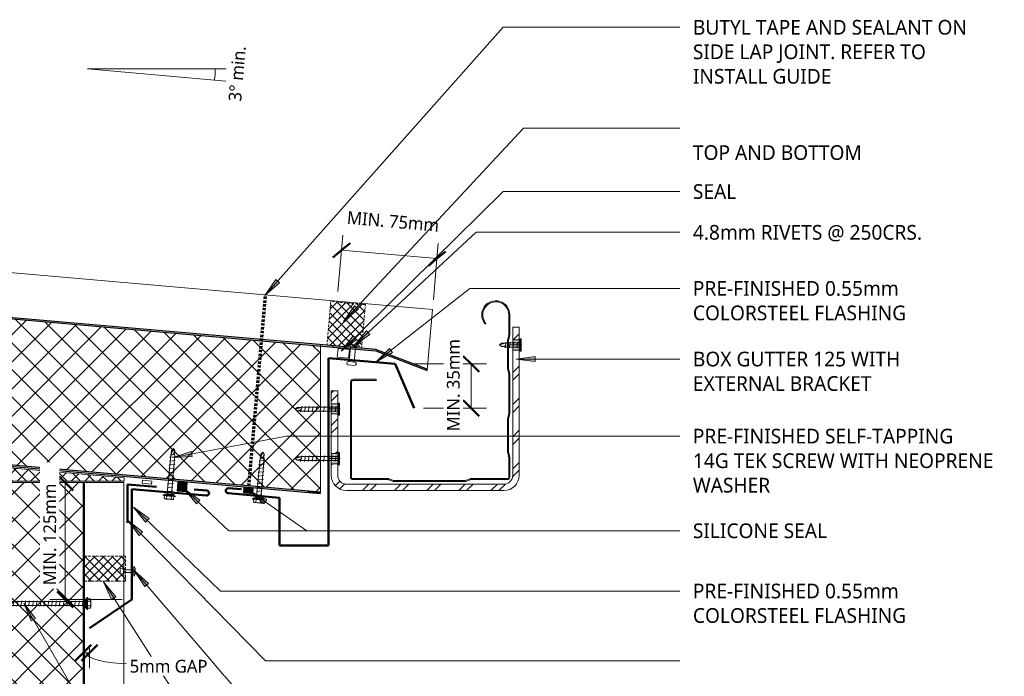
# Model space of a CAD drawing. Header units: millimetres. Extents: x -420 to 1002, y -280 to 676.
# Tile 3 of 3: x 232 to 1002, y 162 to 676. Entities that reach past the tile are written whole.
import ezdxf

# ---------------------------------------------------------------- set-up
doc = ezdxf.new("R2010")
doc.units = ezdxf.units.MM
doc.linetypes.add('Dash Short', pattern=[3, 2, -1])
for name, color, linetype, lineweight in [('A-ANNO-DIMS', 211, 'Continuous', 9), ('A-ANNO-DIMS-5', 211, 'Continuous', 9), ('A-DETL', 90, 'Continuous', 13), ('A-DETL-GENF', 92, 'Continuous', 13), ('A-DETL-THIN', 151, 'Continuous', 13), ('G-ANNO-TEXT', 231, 'Continuous', 9)]:
    doc.layers.add(name, color=color, linetype=linetype, lineweight=lineweight)
doc.styles.add('Yu Gothic', font='Yu Gothic.ttf', dxfattribs={"height": 11.5})
doc.styles.add('Yu Gothic_1', font='Yu Gothic.ttf', dxfattribs={"height": 10})
doc.dimstyles.new('Diagonal', dxfattribs={"dimscale": 304.8, "dimtxt": 11.609035, "dimasz": 0.04101, "dimexe": 0.03937, "dimexo": 0.024606, "dimgap": 0.024606, "dimtad": 1, "dimdec": 0, "dimzin": 0, "dimdsep": 46, "dimtxsty": 'Yu Gothic_1', "dimblk1": 'OBLIQUE', "dimblk2": 'OBLIQUE', "dimsah": 1, "dimcen": 0.09, "dimazin": 0, "dimtfac": 1, "dimtdec": 4, "dimtix": 1, "dimtmove": 2, "dimatfit": 3, "dimfxl": 1, "dimtvp": 1, "dimtfill": 1, "dimtolj": 1, "dimtzin": 0, "dimarcsym": 2})
doc.dimstyles.new('Diagonal_1', dxfattribs={"dimscale": 304.8, "dimtxt": 11.609035, "dimasz": 0.04101, "dimexe": 0.03937, "dimexo": 0.024606, "dimgap": 0.024606, "dimtad": 1, "dimdec": 0, "dimzin": 0, "dimdsep": 46, "dimtxsty": 'Yu Gothic_1', "dimblk1": 'OBLIQUE', "dimblk2": 'OBLIQUE', "dimsah": 1, "dimcen": 0.09, "dimazin": 0, "dimtfac": 1, "dimtdec": 4, "dimtix": 1, "dimtmove": 1, "dimatfit": 3, "dimfxl": 1, "dimtvp": 1, "dimtfill": 1, "dimtolj": 1, "dimtzin": 0, "dimarcsym": 2})
doc.dimstyles.new('Diagonal_2', dxfattribs={"dimscale": 304.8, "dimtxt": 11.609035, "dimasz": 0.04101, "dimexe": 0.03937, "dimexo": 0.024606, "dimgap": 0.024606, "dimtad": 1, "dimdec": 0, "dimzin": 0, "dimdsep": 46, "dimtxsty": 'Yu Gothic_1', "dimblk1": 'OBLIQUE', "dimblk2": 'OBLIQUE', "dimsah": 1, "dimcen": 0.09, "dimazin": 0, "dimtfac": 1, "dimtdec": 4, "dimtix": 1, "dimtmove": 0, "dimatfit": 3, "dimfxl": 1, "dimtvp": 1, "dimtfill": 1, "dimtolj": 1, "dimtzin": 0, "dimarcsym": 2})

# ---------------------------------------------------------------- blocks, each defined once
blk = doc.blocks.new('Thermospan w Gutter Overhang original - 150mm-4206367-01 GUTTER DETAIL1')
at = {"layer": 'A-DETL-GENF', "lineweight": 25}
for points in [[(0, 1), (0, 0), (629.66, 0), (629.57, 1), (52.66, 1)], [(-75, -102.1), (-75, -103.1), (-33.51, -115), (-33.51, -114)], [(0, -114), (0, -115), (639.72, -115), (639.63, -114), (95.05, -114)]]:
    blk.add_hatch(color=256, dxfattribs=at).paths.add_polyline_path(points)
at = {"layer": 'A-DETL-GENF'}
h = blk.add_hatch(dxfattribs=at)
h.set_pattern_fill('FP_1', color=256, style=0, pattern_type=2)
h.set_pattern_definition([(230, (438.55, 345.521), (11.49067, -9.6418), []), (320, (438.55, 345.521), (9.6418, 11.49067), [])])
h.paths.add_polyline_path([(0, 0), (9.97, -114), (639.63, -114), (629.66, 0), (52.75, 0)])
at = {"layer": 'A-DETL-GENF', "lineweight": 25}
h = blk.add_hatch(color=256, dxfattribs=at)
h.paths.add_polyline_path([(-33.51, -114), (-33.51, -115), (0, -115), (0, -114), (-12.8, -114)])
h.paths.add_polyline_path([(-33.64, -114.96), (-33.65, -115), (-33.51, -115)])
for p, q in [((629.57, 1), (0, 1)), ((0, 1), (0, 0)), ((0, 0), (629.66, 0)), ((-75, -102.1), (-75, -103.1)), ((-33.51, -114), (-75, -102.1)), ((-75, -103.1), (-33.51, -115)), ((-33.65, -115), (-22.32, -115)), ((0, -114), (-33.51, -114)), ((-22.32, -115), (0, -115)), ((639.63, -114), (0, -114)), ((0, -114), (0, -114.99)), ((0, -115), (4.78, -115)), ((4.78, -115), (639.72, -115))]:
    blk.add_line(p, q, dxfattribs=at)
at = {"layer": 'A-DETL-GENF'}
for p, q in [((-75, -102.1), (-75, -150)), ((0, -150), (-75, -150)), ((0, -150), (280.38, -150)), ((287.71, -150), (642.78, -150))]:
    blk.add_line(p, q, dxfattribs=at)
blk = doc.blocks.new('Thermospan Insulated Panel2 - 75mm-4142599-01 GUTTER DETAIL1')
at = {"layer": 'A-DETL-GENF'}
for points in [[(264.58, 107), (264.58, 106), (693.6, 106), (693.6, 107), (343.73, 107)], [(264.58, 31), (693.6, 31), (693.6, 32), (264.58, 32), (264.58, 31.37)]]:
    blk.add_hatch(color=256, dxfattribs=at).paths.add_polyline_path(points)
h = blk.add_hatch(dxfattribs=at)
h.set_pattern_fill('FP_2', color=256, style=0, pattern_type=2)
h.set_pattern_definition([(315, (380.062, 313.352), (10.6066, 10.6066), []), (45, (380.062, 313.352), (-10.6066, 10.6066), [])])
h.paths.add_polyline_path([(264.58, 106), (264.58, 32), (693.6, 32), (693.6, 106), (343.73, 106)])
at = {"layer": 'A-DETL-GENF', "lineweight": 25}
for p, q in [((693.6, 107), (264.58, 107)), ((264.58, 106), (693.6, 106)), ((264.58, 31), (616.27, 31)), ((616.27, 31), (635.84, 31)), ((635.84, 31), (693.6, 31))]:
    blk.add_line(p, q, dxfattribs=at)
at = {"layer": 'A-DETL-GENF'}
for p, q in [((693.6, 107), (693.6, 0)), ((264.58, 32), (693.6, 32)), ((264.58, 0), (616.27, 0)), ((616.27, 0), (635.84, 0)), ((635.84, 0), (693.6, 0))]:
    blk.add_line(p, q, dxfattribs=at)
blk = doc.blocks.new('TEK Screw - TEK Screw-4051436-01 GUTTER DETAIL1')
at = {"layer": 'A-DETL-GENF'}
blk.add_hatch(color=256, dxfattribs=at).paths.add_polyline_path([(-3.67, 1), (-3.67, 0), (3.67, 0), (3.67, 1)])
for p, q in [((4.79, 1.5), (-4.79, 1.5)), ((-4.79, 1.5), (-4.79, 1)), ((-3.67, 1), (-4.79, 1)), ((-3.67, 1.5), (-3.67, 3.47)), ((3.67, 1), (-3.67, 1)), ((-3.67, 1), (-3.67, 0)), ((-3.67, 0), (3.67, 0)), ((-2.76, 3.97), (2.76, 3.97)), ((-1.85, 1.5), (-1.85, 3.47)), ((-1.6, 0), (-1.6, -30.97)), ((1.6, -30.97), (1.6, 0)), ((1.85, 1.5), (1.85, 3.47)), ((3.67, 1.5), (3.67, 3.47)), ((4.79, 1), (3.67, 1)), ((3.67, 0), (3.67, 1)), ((4.79, 1), (4.79, 1.5)), ((2.17, -1.91), (-2.17, -2.67)), ((-2.17, -2.67), (-1.6, -3)), ((2.17, -4.91), (-2.17, -5.67)), ((-2.17, -5.67), (-1.6, -6)), ((1.6, -1.58), (2.17, -1.91)), ((1.6, -4.58), (2.17, -4.91)), ((1.6, -7.58), (2.17, -7.91)), ((2.17, -7.91), (-2.17, -8.67)), ((-2.17, -8.67), (-1.6, -9)), ((2.17, -10.91), (-2.17, -11.67)), ((-2.17, -11.67), (-1.6, -12)), ((2.17, -13.91), (-2.17, -14.67)), ((-2.17, -14.67), (-1.6, -15)), ((1.6, -10.58), (2.17, -10.91)), ((1.6, -13.58), (2.17, -13.91)), ((2.17, -16.91), (-2.17, -17.67)), ((-2.17, -17.67), (-1.6, -18)), ((2.17, -19.91), (-2.17, -20.67)), ((-2.17, -20.67), (-1.6, -21)), ((2.17, -22.91), (-2.17, -23.67)), ((1.6, -16.58), (2.17, -16.91)), ((1.6, -19.58), (2.17, -19.91)), ((1.6, -22.58), (2.17, -22.91)), ((-2.17, -23.67), (-1.6, -24)), ((2.17, -25.91), (-2.17, -26.67)), ((-2.17, -26.67), (-1.6, -27)), ((2.17, -28.91), (-2.17, -29.67)), ((-2.17, -29.67), (-1.6, -30)), ((1.6, -25.58), (2.17, -25.91)), ((1.6, -28.58), (2.17, -28.91)), ((-1.28, -31.29), (-1.6, -30.97)), ((-1.28, -34.51), (-1.28, -31.29)), ((-1.28, -34.51), (-0.56, -31.63)), ((-1.28, -34.51), (0, -36.04)), ((0, -36.04), (1.28, -31.29)), ((1.28, -34.51), (0, -36.04)), ((1.28, -31.29), (1.6, -30.97)), ((1.28, -34.51), (1.28, -31.29))]:
    blk.add_line(p, q, dxfattribs=at)
for centre, radius, start, end in [((-2.76, 2.9), 1.08, 32.38007, 147.61993), ((0, 0.31), 3.67, 59.72736, 120.27264), ((2.76, 2.9), 1.08, 32.38007, 147.61993), ((0.49, -32.17), 1.18, 48.23938, 152.93623)]:
    blk.add_arc(centre, radius, start, end, dxfattribs=at)
blk = doc.blocks.new('TEK Screw - TEK Screw-4024549-01 GUTTER DETAIL1')
at = {"layer": 'A-DETL-GENF'}
blk.add_hatch(color=256, dxfattribs=at).paths.add_polyline_path([(-3.67, 1), (-3.67, 0), (3.67, 0), (3.67, 1)])
for p, q in [((4.79, 1.5), (-4.79, 1.5)), ((-4.79, 1.5), (-4.79, 1)), ((-3.67, 1), (-4.79, 1)), ((-3.67, 1.5), (-3.67, 3.47)), ((3.67, 1), (-3.67, 1)), ((-3.67, 1), (-3.67, 0)), ((-3.67, 0), (3.67, 0)), ((-2.76, 3.97), (2.76, 3.97)), ((-1.85, 1.5), (-1.85, 3.47)), ((-1.6, 0), (-1.6, -30.97)), ((1.6, -30.97), (1.6, 0)), ((1.85, 1.5), (1.85, 3.47)), ((3.67, 1.5), (3.67, 3.47)), ((4.79, 1), (3.67, 1)), ((3.67, 0), (3.67, 1)), ((4.79, 1), (4.79, 1.5)), ((2.17, -1.91), (-2.17, -2.67)), ((-2.17, -2.67), (-1.6, -3)), ((2.17, -4.91), (-2.17, -5.67)), ((-2.17, -5.67), (-1.6, -6)), ((1.6, -1.58), (2.17, -1.91)), ((1.6, -4.58), (2.17, -4.91)), ((1.6, -7.58), (2.17, -7.91)), ((2.17, -7.91), (-2.17, -8.67)), ((-2.17, -8.67), (-1.6, -9)), ((2.17, -10.91), (-2.17, -11.67)), ((-2.17, -11.67), (-1.6, -12)), ((2.17, -13.91), (-2.17, -14.67)), ((-2.17, -14.67), (-1.6, -15)), ((1.6, -10.58), (2.17, -10.91)), ((1.6, -13.58), (2.17, -13.91)), ((2.17, -16.91), (-2.17, -17.67)), ((-2.17, -17.67), (-1.6, -18)), ((2.17, -19.91), (-2.17, -20.67)), ((-2.17, -20.67), (-1.6, -21)), ((2.17, -22.91), (-2.17, -23.67)), ((1.6, -16.58), (2.17, -16.91)), ((1.6, -19.58), (2.17, -19.91)), ((1.6, -22.58), (2.17, -22.91)), ((-2.17, -23.67), (-1.6, -24)), ((2.17, -25.91), (-2.17, -26.67)), ((-2.17, -26.67), (-1.6, -27)), ((2.17, -28.91), (-2.17, -29.67)), ((-2.17, -29.67), (-1.6, -30)), ((1.6, -25.58), (2.17, -25.91)), ((1.6, -28.58), (2.17, -28.91)), ((-1.28, -31.29), (-1.6, -30.97)), ((-1.28, -34.51), (-1.28, -31.29)), ((-1.28, -34.51), (-0.56, -31.63)), ((-1.28, -34.51), (0, -36.04)), ((0, -36.04), (1.28, -31.29)), ((1.28, -34.51), (0, -36.04)), ((1.28, -31.29), (1.6, -30.97)), ((1.28, -34.51), (1.28, -31.29))]:
    blk.add_line(p, q, dxfattribs=at)
for centre, radius, start, end in [((-2.76, 2.9), 1.08, 32.38007, 147.61993), ((0, 0.31), 3.67, 59.72736, 120.27264), ((2.76, 2.9), 1.08, 32.38007, 147.61993), ((0.49, -32.17), 1.18, 48.23938, 152.93623)]:
    blk.add_arc(centre, radius, start, end, dxfattribs=at)
blk = doc.blocks.new('Pop Rivets2 - Rivet-4688541-01 GUTTER DETAIL1')
at = {"layer": 'A-DETL-GENF'}
for p, q in [((5.24, 0), (-5.24, 0)), ((-2, -1.16), (-2, 0)), ((-1.5, 1.16), (1.5, 1.16)), ((2, -1.16), (2, 0)), ((-2, -12.49), (-2, -1.16)), ((2, -12.49), (2, -1.16)), ((2.53, -12.49), (-2.53, -12.49)), ((-2.53, -14.99), (2.53, -14.99))]:
    blk.add_line(p, q, dxfattribs=at)
for centre, radius, start, end in [((-1.5, -5.47), 6.62, 90, 124.36366), ((1.5, -5.47), 6.62, 55.63634, 90), ((-2.53, -13.74), 1.25, 90, 270), ((2.53, -13.74), 1.25, 270, 90)]:
    blk.add_arc(centre, radius, start, end, dxfattribs=at)
blk = doc.blocks.new('Foam Closure - Foam Closure-4638336-01 GUTTER DETAIL1')
at = {"layer": 'A-DETL-GENF'}
h = blk.add_hatch(dxfattribs=at)
h.set_pattern_fill('FP_4', color=256, style=0, pattern_type=2)
h.set_pattern_definition([(315, (-236.205, 314.45), (3.535534, 3.535534), []), (45, (-236.205, 314.45), (-3.535534, 3.535534), [])])
h.paths.add_polyline_path([(0, 0), (19.58, 0), (19.58, 32.26), (0, 32.26)])
at = {"layer": 'A-DETL-GENF', "linetype": 'Dash Short'}
for p, q in [((19.58, 32.26), (0, 32.26)), ((0, 32.26), (0, 0)), ((19.58, 0), (19.58, 32.26)), ((0, 0), (19.58, 0))]:
    blk.add_line(p, q, dxfattribs=at)
blk = doc.blocks.new('Pop Rivets6 - Rivet 2-4641100-01 GUTTER DETAIL1')
at = {"layer": 'A-DETL-GENF'}
for p, q in [((3.77, 0), (-3.77, 0)), ((-1.5, 1.16), (1.5, 1.16)), ((-1, -8.1), (-1, 0)), ((1, -8.1), (1, 0)), ((1.17, -8.1), (-1.24, -8.1)), ((-1.24, -10.6), (1.17, -10.6))]:
    blk.add_line(p, q, dxfattribs=at)
for centre, radius, start, end in [((-1.5, -1.65), 2.8, 90, 144), ((1.5, -1.65), 2.8, 36, 90), ((-1.24, -9.35), 1.25, 90, 270), ((1.17, -9.35), 1.25, 270, 90)]:
    blk.add_arc(centre, radius, start, end, dxfattribs=at)
blk = doc.blocks.new('Metalcraft Gutters and Brackets - Box Gutter 125 with External Bracket-4687686-01 GUTTER DETAIL1')
at = {"layer": 'A-DETL-GENF'}
h = blk.add_hatch(dxfattribs=at)
h.set_pattern_fill('FP_5', color=256, style=0, pattern_type=2)
h.set_pattern_definition([(225, (498.555, 314.153), (12.57236, -12.57236), []), (225, (498.555, 295.103), (12.57236, -12.57236), [])])
h.paths.add_polyline_path([(-94.22, 7), (-112, 7), (-115.11, 6.59), (-118, 5.39), (-120.49, 3.49), (-122.39, 1), (-123.59, -1.89), (-124, -5), (-124, -103), (-119, -103), (-119, -5), (-118.76, -3.19), (-118.06, -1.5), (-116.95, -0.05), (-115.5, 1.06), (-113.81, 1.76), (-112, 2), (11.05, 1.99), (12.81, 1.76), (14.5, 1.06), (15.95, -0.05), (17.06, -1.5), (17.76, -3.19), (18, -5), (18, -14), (23, -14), (23, -5), (22.59, -1.89), (21.39, 1), (19.49, 3.49), (17, 5.39), (14.11, 6.59), (11, 7)])
h.paths.add_polyline_path([(23, -22), (18, -22), (18, -53), (23, -53)])
h.paths.add_polyline_path([(22.24, -61), (18, -61), (18, -71), (23, -71), (23, -61)])
h.paths.add_polyline_path([(-119, -111), (-124, -111), (-124, -121), (-119, -121), (-119, -115.85)])
blk.add_hatch(color=256, dxfattribs=at).paths.add_polyline_path([(-26.25, 0), (-81.89, -0.04), (-82.33, -0.17), (-86.05, -1.61), (-86.5, -1.66), (-114.72, -1.66), (-115.23, -1.73), (-115.72, -1.92), (-116.13, -2.24), (-116.45, -2.66), (-116.65, -3.14), (-116.71, -3.65), (-116.69, -18.09), (-116.62, -18.56), (-115.74, -23.09), (-115.71, -23.68), (-115.74, -49.11), (-115.83, -49.69), (-116.69, -54.12), (-116.71, -54.6), (-116.69, -83.41), (-116.62, -83.88), (-115.74, -88.41), (-115.71, -88.99), (-115.74, -110.68), (-115.83, -111.26), (-116.7, -115.85), (-116.71, -116.17), (-116.71, -130.57), (-116.36, -133.34), (-115.33, -135.92), (-113.67, -138.17), (-111.51, -139.92), (-108.98, -141.08), (-106.23, -141.56), (-103.45, -141.34), (-100.82, -140.43), (-98.5, -138.88), (-96.65, -136.8), (-95.37, -134.33), (-94.76, -131.61), (-94.85, -128.82), (-95.64, -126.15), (-97.08, -123.76), (-97.45, -123.51), (-97.64, -123.56), (-97.78, -123.69), (-97.82, -123.78), (-97.75, -124.15), (-96.41, -126.36), (-95.66, -128.83), (-95.55, -131.42), (-96.11, -133.95), (-97.28, -136.26), (-98.99, -138.2), (-101.14, -139.64), (-103.58, -140.5), (-106.16, -140.71), (-108.71, -140.27), (-111.07, -139.2), (-113.08, -137.58), (-114.62, -135.49), (-115.59, -133.09), (-115.91, -130.52), (-115.88, -115.77), (-115.79, -115.14), (-114.95, -110.76), (-114.91, -110), (-114.95, -88.33), (-115.06, -87.58), (-115.88, -83.33), (-115.91, -82.69), (-115.88, -54.2), (-115.79, -53.57), (-114.95, -49.19), (-114.91, -48.43), (-114.95, -23.01), (-115.06, -22.26), (-115.88, -18.01), (-115.91, -17.37), (-115.87, -3.34), (-115.75, -3.06), (-115.56, -2.81), (-115.32, -2.62), (-115.03, -2.5), (-114.72, -2.46), (-85.9, -2.4), (-85.31, -2.23), (-82.58, -1.13), (-81.73, -0.88), (-80.84, -0.8), (-26, -0.84), (-25.55, -0.97), (-21.84, -2.4), (-21.23, -2.46), (6.31, -2.5), (6.6, -2.62), (6.85, -2.81), (7.04, -3.06), (7.16, -3.34), (7.2, -3.65), (7.15, -78.2), (7, -78.56), (6.76, -78.87), (6.45, -79.1), (6.09, -79.25), (5.71, -79.3), (-12, -79.3), (-12, -80.1), (5.71, -80.1), (6.3, -80.02), (6.85, -79.8), (7.33, -79.43), (7.69, -78.96), (7.92, -78.4), (8, -77.81), (8, -3.65), (7.93, -3.14), (7.73, -2.66), (7.42, -2.24), (7, -1.92), (6.52, -1.73), (6, -1.66), (-21.69, -1.61), (-22.12, -1.49), (-25.85, -0.04)])
h = blk.add_hatch(color=256, dxfattribs=at)
h.paths.add_polyline_path([(18, -14), (18, -22), (23, -22), (23, -14)])
h.paths.add_polyline_path([(18, -53), (18, -61), (23, -61), (23, -53)])
h.paths.add_polyline_path([(-119, -103), (-124, -103), (-124, -111), (-119, -111)])
for p, q in [((11, 7), (-112, 7)), ((-112, 2), (11, 2)), ((-124, -5), (-124, -103)), ((-119, -103), (-119, -5)), ((-116.71, -3.65), (-116.71, -17.61)), ((-115.91, -17.37), (-115.91, -3.65)), ((-86.5, -1.66), (-114.72, -1.66)), ((-114.72, -2.46), (-86.5, -2.46)), ((-82.33, -0.17), (-85.61, -1.49)), ((-85.31, -2.23), (-82.58, -1.13)), ((-26.25, 0), (-81.43, 0)), ((-80.84, -0.8), (-26.46, -0.8)), ((-25.55, -0.97), (-22.42, -2.23)), ((-22.12, -1.49), (-25.45, -0.15)), ((6, -1.66), (-21.23, -1.66)), ((-21.23, -2.46), (6, -2.46)), ((7.2, -3.65), (7.2, -77.81)), ((8, -77.81), (8, -3.65)), ((18, -5), (18, -14)), ((23, -14), (23, -5)), ((23, -14), (18, -14)), ((18, -14), (18, -22)), ((23, -22), (23, -14)), ((-116.62, -18.56), (-115.83, -22.51)), ((-115.06, -22.26), (-115.79, -18.64)), ((16, -18), (25, -18)), ((22.39, -18), (16, -18)), ((18, -22), (18, -53)), ((18, -22), (23, -22)), ((23, -53), (23, -22)), ((-115.71, -23.68), (-115.71, -48.53)), ((-114.91, -48.43), (-114.91, -23.78)), ((-115.83, -49.69), (-116.62, -53.64)), ((-115.79, -53.57), (-115.06, -49.95)), ((23, -53), (18, -53)), ((18, -53), (18, -61)), ((23, -61), (23, -53)), ((-116.71, -54.6), (-116.71, -82.93)), ((-115.91, -82.69), (-115.91, -54.83)), ((16, -57), (25, -57)), ((22.39, -57), (16, -57)), ((18, -61), (18, -71)), ((18, -61), (23, -61)), ((23, -71), (23, -61)), ((18, -71), (23, -71)), ((-116.62, -83.88), (-115.83, -87.83)), ((-115.06, -87.58), (-115.79, -83.96)), ((5.71, -79.3), (-12, -79.3)), ((-12, -79.3), (-12, -80.1)), ((-12, -80.1), (5.71, -80.1)), ((-115.71, -88.99), (-115.71, -110.1)), ((-114.91, -110), (-114.91, -89.1)), ((-126, -107), (-117, -107)), ((-126, -107), (-117, -107)), ((-119, -103), (-124, -103)), ((-124, -103), (-124, -111)), ((-119, -111), (-119, -103)), ((-124, -111), (-124, -121)), ((-124, -111), (-119, -111)), ((-119, -121), (-119, -111)), ((-115.83, -111.26), (-116.62, -115.21)), ((-115.79, -115.14), (-115.06, -111.52)), ((-124, -121), (-119, -121)), ((-116.71, -116.17), (-116.71, -130.57)), ((-115.91, -130.52), (-115.91, -116.4))]:
    blk.add_line(p, q, dxfattribs=at)
for centre, radius, start, end in [((-112, -5), 12, 90, 180), ((-112, -5), 7, 90, 180), ((11, -5), 12, 0, 90), ((11, -5), 7, 360, 90), ((-114.72, -3.65), 2, 90, 180), ((-114.72, -3.65), 1.2, 90, 180), ((-86.5, 0.75), 2.4, 270, 291.80141), ((-86.5, 0.75), 3.2, 270, 291.80141), ((-80.84, -5.47), 4.67, 90, 111.80141), ((-81.43, -2.41), 2.41, 90, 111.80141), ((-26.46, -3.25), 2.45, 68.19859, 90), ((-26.25, -2.16), 2.16, 68.19859, 90), ((-21.23, 0.75), 3.2, 248.19859, 270), ((-21.23, 0.75), 2.4, 248.19859, 270), ((6, -3.65), 2, 0, 90), ((6, -3.65), 1.2, 360, 90), ((-111.83, -17.61), 4.88, 180, 191.30993), ((-109.46, -17.37), 6.46, 180, 191.30993), ((-121.63, -23.68), 5.92, 360, 11.30993), ((-122.67, -23.78), 7.76, 360, 11.30993), ((-111.83, -54.6), 4.88, 168.69007, 180), ((-109.46, -54.83), 6.46, 168.69007, 180), ((-121.63, -48.53), 5.92, 348.69007, 0), ((-122.67, -48.43), 7.76, 348.69007, 0), ((-111.83, -82.93), 4.88, 180, 191.30993), ((-109.46, -82.69), 6.46, 180, 191.30993), ((5.71, -77.81), 1.49, 270, 360), ((5.71, -77.81), 2.29, 270, 0), ((-121.63, -88.99), 5.92, 360, 11.30993), ((-122.67, -89.1), 7.76, 360, 11.30993), ((-111.83, -116.17), 4.88, 168.69007, 180), ((-109.46, -116.4), 6.46, 168.69007, 180), ((-121.63, -110.1), 5.92, 348.69007, 0), ((-122.67, -110), 7.76, 348.69007, 0), ((-105.71, -130.57), 11, 180, 38.25626), ((-105.71, -130.52), 10.2, 180, 38.70546), ((-97.45, -123.9), 0.394, 20.17849, 218.70546)]:
    blk.add_arc(centre, radius, start, end, dxfattribs=at)
blk = doc.blocks.new('Wafer Tek_Self Tapping - Wafer TeK-4688013-01 GUTTER DETAIL1')
at = {"layer": 'A-DETL-GENF'}
for p, q in [((-1.28, 32.49), (0, 34.01)), ((-1.28, 32.49), (-0.56, 29.61)), ((-1.28, 32.49), (-1.28, 29.27)), ((1.28, 32.49), (0, 34.01)), ((0, 34.01), (1.28, 29.27)), ((1.28, 32.49), (1.28, 29.27)), ((-2.17, 29.67), (-1.6, 30)), ((2.17, 28.91), (-2.17, 29.67)), ((-2.17, 26.67), (-1.6, 27)), ((2.17, 25.91), (-2.17, 26.67)), ((-2.17, 23.67), (-1.6, 24)), ((2.17, 22.91), (-2.17, 23.67)), ((-1.28, 29.27), (-1.6, 28.95)), ((-1.6, 0), (-1.6, 28.95)), ((1.28, 29.27), (1.6, 28.95)), ((1.6, 28.95), (1.6, 0)), ((1.6, 28.58), (2.17, 28.91)), ((1.6, 25.58), (2.17, 25.91)), ((-2.17, 20.67), (-1.6, 21)), ((2.17, 19.91), (-2.17, 20.67)), ((-2.17, 17.67), (-1.6, 18)), ((2.17, 16.91), (-2.17, 17.67)), ((1.6, 22.58), (2.17, 22.91)), ((1.6, 19.58), (2.17, 19.91)), ((1.6, 16.58), (2.17, 16.91)), ((-2.17, 14.67), (-1.6, 15)), ((2.17, 13.91), (-2.17, 14.67)), ((-2.17, 11.67), (-1.6, 12)), ((2.17, 10.91), (-2.17, 11.67)), ((-2.17, 8.67), (-1.6, 9)), ((2.17, 7.91), (-2.17, 8.67)), ((1.6, 13.58), (2.17, 13.91)), ((1.6, 10.58), (2.17, 10.91)), ((1.6, 7.58), (2.17, 7.91)), ((-4.79, 0), (4.79, 0)), ((-4.79, -0.74), (-4.79, 0)), ((-2.17, 5.67), (-1.6, 6)), ((2.17, 4.91), (-2.17, 5.67)), ((-2.17, 2.67), (-1.6, 3)), ((2.17, 1.91), (-2.17, 2.67)), ((1.6, 4.58), (2.17, 4.91)), ((1.6, 1.58), (2.17, 1.91)), ((4.79, 0), (4.79, -0.74)), ((4.79, -0.74), (-4.79, -0.74))]:
    blk.add_line(p, q, dxfattribs=at)
blk.add_arc((0.49, 30.15), 1.18, 207.06377, 311.76062, dxfattribs=at)
blk = doc.blocks.new('Wafer Tek_Self Tapping - Wafer TeK-4688323-01 GUTTER DETAIL1')
at = {"layer": 'A-DETL-GENF'}
for p, q in [((-1.28, 14.61), (0, 16.13)), ((1.28, 14.61), (0, 16.13)), ((0, 16.13), (1.28, 11.38)), ((-2.17, 11.67), (-1.6, 12)), ((2.17, 10.91), (-2.17, 11.67)), ((-2.17, 8.67), (-1.6, 9)), ((2.17, 7.91), (-2.17, 8.67)), ((-1.28, 11.38), (-1.6, 11.07)), ((-1.6, 0), (-1.6, 11.07)), ((-1.28, 14.61), (-0.56, 11.73)), ((-1.28, 14.61), (-1.28, 11.38)), ((1.28, 14.61), (1.28, 11.38)), ((1.28, 11.38), (1.6, 11.07)), ((1.6, 11.07), (1.6, 0)), ((1.6, 10.58), (2.17, 10.91)), ((1.6, 7.58), (2.17, 7.91)), ((-4.79, 0), (4.79, 0)), ((-4.79, -0.74), (-4.79, 0)), ((-2.17, 5.67), (-1.6, 6)), ((2.17, 4.91), (-2.17, 5.67)), ((-2.17, 2.67), (-1.6, 3)), ((2.17, 1.91), (-2.17, 2.67)), ((1.6, 4.58), (2.17, 4.91)), ((1.6, 1.58), (2.17, 1.91)), ((4.79, 0), (4.79, -0.74)), ((4.79, -0.74), (-4.79, -0.74))]:
    blk.add_line(p, q, dxfattribs=at)
blk.add_arc((0.49, 12.26), 1.18, 207.06377, 311.76062, dxfattribs=at)
blk = doc.blocks.new('Foam Closure - Foam Closure-4713953-01 GUTTER DETAIL1')
at = {"layer": 'A-DETL-GENF'}
h = blk.add_hatch(dxfattribs=at)
h.set_pattern_fill('FP_6', color=256, style=0, pattern_type=2)
h.set_pattern_definition([(230, (460.867, 460.506), (3.830222, -3.213938), []), (320, (460.867, 460.506), (3.213938, 3.830222), [])])
h.paths.add_polyline_path([(0, 0), (0, -34.31), (27.1, -34.31), (27.1, 0), (11.79, 0)])
at = {"layer": 'A-DETL-GENF', "linetype": 'Dash Short'}
for p, q in [((0, 0), (0, -34.31)), ((27.1, 0), (0, 0)), ((27.1, -34.31), (27.1, 0)), ((0, -34.31), (27.1, -34.31))]:
    blk.add_line(p, q, dxfattribs=at)
blk = doc.blocks.new('TEK Screw - TEK Screw-4782678-01 GUTTER DETAIL1')
at = {"layer": 'A-DETL-GENF'}
blk.add_hatch(color=256, dxfattribs=at).paths.add_polyline_path([(-3.67, -1), (3.67, -1), (3.67, 0), (-3.67, 0)])
for p, q in [((-2.17, 107.67), (-1.6, 108)), ((-1.28, 109.95), (0, 111.47)), ((-1.28, 109.95), (-0.56, 107.07)), ((-1.28, 109.95), (-1.28, 106.72)), ((1.28, 109.95), (0, 111.47)), ((0, 111.47), (1.28, 106.72)), ((1.28, 109.95), (1.28, 106.72)), ((2.17, 106.91), (-2.17, 107.67)), ((-2.17, 104.67), (-1.6, 105)), ((2.17, 103.91), (-2.17, 104.67)), ((-2.17, 101.67), (-1.6, 102)), ((2.17, 100.91), (-2.17, 101.67)), ((-1.28, 106.72), (-1.6, 106.41)), ((-1.6, 0), (-1.6, 106.41)), ((1.28, 106.72), (1.6, 106.41)), ((1.6, 106.58), (2.17, 106.91)), ((1.6, 106.41), (1.6, 0)), ((1.6, 103.58), (2.17, 103.91)), ((1.6, 100.58), (2.17, 100.91)), ((-2.17, 98.67), (-1.6, 99)), ((2.17, 97.91), (-2.17, 98.67)), ((-2.17, 95.67), (-1.6, 96)), ((2.17, 94.91), (-2.17, 95.67)), ((-2.17, 92.67), (-1.6, 93)), ((2.17, 91.91), (-2.17, 92.67)), ((1.6, 97.58), (2.17, 97.91)), ((1.6, 94.58), (2.17, 94.91)), ((-2.17, 89.67), (-1.6, 90)), ((2.17, 88.91), (-2.17, 89.67)), ((-2.17, 86.67), (-1.6, 87)), ((2.17, 85.91), (-2.17, 86.67)), ((1.6, 91.58), (2.17, 91.91)), ((1.6, 88.58), (2.17, 88.91)), ((1.6, 85.58), (2.17, 85.91)), ((-2.17, 83.67), (-1.6, 84)), ((2.17, 82.91), (-2.17, 83.67)), ((-2.17, 80.67), (-1.6, 81)), ((2.17, 79.91), (-2.17, 80.67)), ((-2.17, 77.67), (-1.6, 78)), ((2.17, 76.91), (-2.17, 77.67)), ((1.6, 82.58), (2.17, 82.91)), ((1.6, 79.58), (2.17, 79.91)), ((-2.17, 74.67), (-1.6, 75)), ((2.17, 73.91), (-2.17, 74.67)), ((-2.17, 71.67), (-1.6, 72)), ((2.17, 70.91), (-2.17, 71.67)), ((1.6, 76.58), (2.17, 76.91)), ((1.6, 73.58), (2.17, 73.91)), ((1.6, 70.58), (2.17, 70.91)), ((-2.17, 68.67), (-1.6, 69)), ((2.17, 67.91), (-2.17, 68.67)), ((-2.17, 65.67), (-1.6, 66)), ((2.17, 64.91), (-2.17, 65.67)), ((-2.17, 62.67), (-1.6, 63)), ((2.17, 61.91), (-2.17, 62.67)), ((1.6, 67.58), (2.17, 67.91)), ((1.6, 64.58), (2.17, 64.91)), ((1.6, 61.58), (2.17, 61.91)), ((-2.17, 59.67), (-1.6, 60)), ((2.17, 58.91), (-2.17, 59.67)), ((-2.17, 56.67), (-1.6, 57)), ((2.17, 55.91), (-2.17, 56.67)), ((-2.17, 53.67), (-1.6, 54)), ((1.6, 58.58), (2.17, 58.91)), ((1.6, 55.58), (2.17, 55.91)), ((2.17, 52.91), (-2.17, 53.67)), ((-2.17, 50.67), (-1.6, 51)), ((2.17, 49.91), (-2.17, 50.67)), ((-2.17, 47.67), (-1.6, 48)), ((2.17, 46.91), (-2.17, 47.67)), ((1.6, 52.58), (2.17, 52.91)), ((1.6, 49.58), (2.17, 49.91)), ((1.6, 46.58), (2.17, 46.91)), ((-2.17, 44.67), (-1.6, 45)), ((2.17, 43.91), (-2.17, 44.67)), ((-2.17, 41.67), (-1.6, 42)), ((2.17, 40.91), (-2.17, 41.67)), ((-2.17, 38.67), (-1.6, 39)), ((2.17, 37.91), (-2.17, 38.67)), ((1.6, 43.58), (2.17, 43.91)), ((1.6, 40.58), (2.17, 40.91)), ((-2.17, 35.67), (-1.6, 36)), ((2.17, 34.91), (-2.17, 35.67)), ((-2.17, 32.67), (-1.6, 33)), ((2.17, 31.91), (-2.17, 32.67)), ((1.6, 37.58), (2.17, 37.91)), ((1.6, 34.58), (2.17, 34.91)), ((1.6, 31.58), (2.17, 31.91)), ((-2.17, 29.67), (-1.6, 30)), ((2.17, 28.91), (-2.17, 29.67)), ((-2.17, 26.67), (-1.6, 27)), ((2.17, 25.91), (-2.17, 26.67)), ((-2.17, 23.67), (-1.6, 24)), ((2.17, 22.91), (-2.17, 23.67)), ((1.6, 28.58), (2.17, 28.91)), ((1.6, 25.58), (2.17, 25.91)), ((-2.17, 20.67), (-1.6, 21)), ((2.17, 19.91), (-2.17, 20.67)), ((-2.17, 17.67), (-1.6, 18)), ((2.17, 16.91), (-2.17, 17.67)), ((1.6, 22.58), (2.17, 22.91)), ((1.6, 19.58), (2.17, 19.91)), ((1.6, 16.58), (2.17, 16.91)), ((-2.17, 14.67), (-1.6, 15)), ((2.17, 13.91), (-2.17, 14.67)), ((-2.17, 11.67), (-1.6, 12)), ((2.17, 10.91), (-2.17, 11.67)), ((-2.17, 8.67), (-1.6, 9)), ((2.17, 7.91), (-2.17, 8.67)), ((1.6, 13.58), (2.17, 13.91)), ((1.6, 10.58), (2.17, 10.91)), ((1.6, 7.58), (2.17, 7.91)), ((-2.17, 5.67), (-1.6, 6)), ((2.17, 4.91), (-2.17, 5.67)), ((-2.17, 2.67), (-1.6, 3)), ((2.17, 1.91), (-2.17, 2.67)), ((1.6, 4.58), (2.17, 4.91)), ((1.6, 1.58), (2.17, 1.91)), ((-4.79, -1.5), (-4.79, -1)), ((-3.67, -1), (-4.79, -1)), ((4.79, -1.5), (-4.79, -1.5)), ((3.67, 0), (-3.67, 0)), ((-3.67, 0), (-3.67, -1)), ((-3.67, -1), (3.67, -1)), ((-3.67, -1.5), (-3.67, -3.47)), ((-2.76, -3.97), (2.76, -3.97)), ((-1.85, -1.5), (-1.85, -3.47)), ((1.85, -1.5), (1.85, -3.47)), ((3.67, -1), (3.67, 0)), ((4.79, -1), (3.67, -1)), ((3.67, -1.5), (3.67, -3.47)), ((4.79, -1), (4.79, -1.5))]:
    blk.add_line(p, q, dxfattribs=at)
for centre, radius, start, end in [((0.49, 107.61), 1.18, 207.06377, 311.76062), ((-2.76, -2.9), 1.08, 212.38007, 327.61993), ((0, -0.31), 3.67, 239.72736, 300.27264), ((2.76, -2.9), 1.08, 212.38007, 327.61993)]:
    blk.add_arc(centre, radius, start, end, dxfattribs=at)
blk = doc.blocks.new('DIMBLOCK1-01 GUTTER DETAIL1')
at = {"layer": 'A-ANNO-DIMS-5'}
for p, q in [((483.55, 495.25), (484.6, 507.2)), ((483.55, 495.25), (480.72, 462.88)), ((558.27, 488.71), (483.55, 495.25)), ((558.27, 488.71), (559.31, 500.67)), ((558.27, 488.71), (555.44, 456.35))]:
    blk.add_line(p, q, dxfattribs=at)
at = {"layer": 'A-ANNO-DIMS-5', "lineweight": 50}
for p, q in [((483.55, 495.25), (490.33, 500.93)), ((483.55, 495.25), (476.78, 489.57)), ((558.27, 488.71), (565.04, 494.39)), ((558.27, 488.71), (551.5, 483.03))]:
    blk.add_line(p, q, dxfattribs=at)
at = {"layer": 'A-ANNO-DIMS-5', "color": 0, "insert": (488.33, 526.02), "char_height": 10, "width": 85.0191, "attachment_point": 1, "rotation": 355, "line_spacing_factor": 1.024327, "style": 'Yu Gothic_1', "bg_fill": 3, "box_fill_scale": 1.25, "bg_fill_color": 9, "bg_fill_true_color": 13158600, "bg_fill_transparency": 0}
blk.add_mtext('MIN. 75mm', dxfattribs=at)
blk = doc.blocks.new('_Oblique')
at = {"color": 0, "linetype": 'ByBlock', "lineweight": -2}
blk.add_line((-0.5, -0.5), (0.5, 0.5), dxfattribs=at)
blk = doc.blocks.new('DIMBLOCK2-01 GUTTER DETAIL1')
at = {"layer": 'A-ANNO-DIMS-5', "lineweight": 50}
for p, q in [((267.23, 313.53), (260.98, 319.78)), ((267.23, 313.53), (273.48, 307.28)), ((267.23, 221.85), (260.98, 228.1)), ((267.23, 221.85), (273.48, 215.6))]:
    blk.add_line(p, q, dxfattribs=at)
at = {"layer": 'A-ANNO-DIMS-5'}
for p, q in [((267.23, 313.53), (265.89, 313.53)), ((267.23, 221.85), (267.23, 313.53)), ((267.23, 313.53), (279.23, 313.53)), ((267.23, 221.85), (255.23, 221.85)), ((267.23, 221.85), (312, 221.85))]:
    blk.add_line(p, q, dxfattribs=at)
at = {"layer": 'A-ANNO-DIMS-5', "color": 0, "insert": (250.27, 233), "char_height": 10, "width": 93.8283, "attachment_point": 1, "rotation": 90, "line_spacing_factor": 1.024327, "style": 'Yu Gothic_1', "bg_fill": 3, "box_fill_scale": 1.25, "bg_fill_color": 9, "bg_fill_true_color": 13158600, "bg_fill_transparency": 0}
blk.add_mtext('MIN. 125mm', dxfattribs=at)
blk = doc.blocks.new('DIMBLOCK3-01 GUTTER DETAIL1')
at = {"layer": 'A-ANNO-DIMS-5', "lineweight": 50}
for p, q in [((281.35, 180.06), (287.6, 186.31)), ((286.49, 180.06), (292.74, 186.31)), ((281.35, 180.06), (275.1, 173.81)), ((286.49, 180.06), (280.24, 173.81))]:
    blk.add_line(p, q, dxfattribs=at)
at = {"layer": 'A-ANNO-DIMS-5'}
for p, q in [((281.35, 180.06), (281.35, 181.4)), ((281.35, 180.06), (286.49, 180.06)), ((281.35, 180.06), (281.35, 168.06)), ((286.49, 180.06), (286.49, 184.31)), ((286.49, 180.06), (286.49, 168.06))]:
    blk.add_line(p, q, dxfattribs=at)
blk.add_ellipse((317.83, 180.06), major_axis=(33.91, 0), ratio=0.246898, start_param=3.141593, end_param=4.712389, dxfattribs=at)
at = {"layer": 'A-ANNO-DIMS-5', "color": 0, "insert": (317.83, 174.69), "char_height": 10, "width": 73.5467, "attachment_point": 1, "line_spacing_factor": 1.024327, "style": 'Yu Gothic_1', "bg_fill": 3, "box_fill_scale": 1.25, "bg_fill_color": 9, "bg_fill_true_color": 13158600, "bg_fill_transparency": 0}
blk.add_mtext('5mm GAP', dxfattribs=at)
blk = doc.blocks.new('DIMBLOCK4-01 GUTTER DETAIL1')
at = {"layer": 'A-ANNO-DIMS-5', "lineweight": 50}
for p, q in [((585.05, 406.25), (578.8, 412.5)), ((585.05, 406.25), (591.3, 400)), ((585.05, 371.63), (578.8, 377.88)), ((585.05, 371.63), (591.3, 365.38))]:
    blk.add_line(p, q, dxfattribs=at)
at = {"layer": 'A-ANNO-DIMS-5'}
for p, q in [((585.05, 406.25), (539.57, 406.25)), ((585.05, 406.25), (585.05, 371.63)), ((585.05, 406.25), (597.05, 406.25)), ((585.05, 371.63), (547.83, 371.63)), ((585.05, 371.63), (597.05, 371.63))]:
    blk.add_line(p, q, dxfattribs=at)
at = {"layer": 'A-ANNO-DIMS-5', "color": 0, "insert": (566.01, 353.52), "char_height": 10, "width": 85.0191, "attachment_point": 1, "rotation": 90, "line_spacing_factor": 1.024327, "style": 'Yu Gothic_1', "bg_fill": 3, "box_fill_scale": 1.25, "bg_fill_color": 9, "bg_fill_true_color": 13158600, "bg_fill_transparency": 0}
blk.add_mtext('MIN. 35mm', dxfattribs=at)

msp = doc.modelspace()

# ---------------------------------------------------------------- hatches: boundary and pattern name
at = {"layer": 'A-DETL-GENF'}
h = msp.add_hatch(dxfattribs=at)
h.set_pattern_fill('FP_7', color=9, style=0, pattern_type=2)
h.set_pattern_definition([(45, (0, 0), (-5.3033, 5.3033), []), (135, (0, 0), (-5.3033, -5.3033), [])])
h.paths.add_polyline_path([(313.44, 314.57), (313.44, 317.07), (205.92, 326.48), (205.92, 314.57)])
for points in [[(362.23, 306.07), (362.86, 313.26), (355.57, 313.9), (354.95, 306.71)], [(414.08, 304.72), (414.45, 308.98), (407.17, 309.62), (406.79, 305.36)]]:
    msp.add_hatch(color=10, dxfattribs=at).paths.add_polyline_path(points)
at = {"layer": 'G-ANNO-TEXT'}
for points in [[(423.68, 459.75), (435.12, 469.66), (432.16, 472.28)], [(493.39, 420.66), (505.72, 429.42), (503.03, 432.32)], [(483.26, 416.3), (495.33, 425.42), (492.56, 428.24)], [(510.52, 407.63), (523.54, 415.35), (521.1, 418.45)], [(620.11, 410.13), (635.11, 408.15), (635.11, 412.1)], [(351.51, 333.02), (366.62, 333.86), (365.89, 337.74)], [(360.48, 308.66), (370.02, 296.92), (372.73, 299.79)], [(411.66, 307.09), (422.82, 296.87), (425.08, 300.11)], [(320.82, 294.24), (330.25, 282.4), (332.99, 285.25)], [(316.06, 284.08), (325.15, 271.98), (327.97, 274.75)], [(234.96, 219.1), (240.74, 205.12), (244.17, 207.09)]]:
    msp.add_hatch(color=7, dxfattribs=at).paths.add_polyline_path(points)

# ---------------------------------------------------------------- linework, layer by layer
at = {"layer": 'A-DETL'}
for p, q in [((393.4, 637.22), (284.69, 637.22)), ((284.69, 637.22), (393.14, 627.73)), ((480.81, 418.45), (480.21, 411.62)), ((489.68, 417.67), (480.81, 418.45)), ((489.08, 410.84), (489.68, 417.67)), ((480.21, 411.62), (489.08, 410.84)), ((313.44, 317.07), (205.92, 326.48)), ((313.44, 314.57), (313.44, 317.07)), ((205.92, 314.57), (313.44, 314.57)), ((327.76, 315.2), (327.56, 312.92)), ((327.56, 312.92), (334.84, 312.28)), ((335.04, 314.57), (327.76, 315.2)), ((334.84, 312.28), (335.04, 314.57)), ((355.57, 313.9), (354.95, 306.71)), ((362.86, 313.26), (355.57, 313.9)), ((362.23, 306.07), (362.86, 313.26)), ((407.17, 309.62), (406.79, 305.36)), ((414.45, 308.98), (407.17, 309.62)), ((414.08, 304.72), (414.45, 308.98)), ((354.95, 306.71), (362.23, 306.07)), ((406.79, 305.36), (414.08, 304.72))]:
    msp.add_line(p, q, dxfattribs=at)
at = {"layer": 'A-DETL', "linetype": 'Dash Short', "lineweight": 70}
msp.add_line((411.1, 310.78), (424.18, 460.3), dxfattribs=at)
at = {"layer": 'A-DETL', "lineweight": 50}
for p, q in [((525.63, 406.25), (473.43, 410.82)), ((473.43, 410.82), (473.43, 264.06)), ((525.63, 406.25), (540.33, 371.63)), ((315.99, 282.04), (315.99, 312.04)), ((315.99, 312.04), (338.9, 310.04)), ((319.5, 221.85), (319.5, 308.38)), ((319.5, 308.38), (377.75, 303.29)), ((395.23, 309.04), (405.19, 308.17)), ((368.14, 308.14), (378.1, 307.27)), ((394.88, 305.06), (434.96, 301.55)), ((434.96, 301.55), (434.96, 264.06)), ((456.99, 306.36), (467.06, 305.48)), ((473.43, 264.06), (434.96, 264.06)), ((286.49, 199.58), (319.5, 221.85))]:
    msp.add_line(p, q, dxfattribs=at)
at = {"layer": 'A-DETL'}
msp.add_arc((284.69, 637.22), 100, 355, 360, dxfattribs=at)
at = {"layer": 'A-DETL', "lineweight": 50}
for centre, start, end in [((395.05, 307.05), 85, 265), ((377.93, 305.28), 265, 85)]:
    msp.add_arc(centre, 2, start, end, dxfattribs=at)
at = {"layer": 'A-DETL-THIN'}
msp.add_line((467.06, 421.42), (467.06, 305.48), dxfattribs=at)
at = {"layer": 'G-ANNO-TEXT', "color": 7}
for p, q in [((610.09, 669.8), (748.33, 669.8)), ((625.96, 590.93), (748.33, 590.93)), ((610.09, 541.23), (748.33, 541.23)), ((588.83, 509.31), (748.33, 509.31)), ((432.16, 472.28), (423.68, 459.75)), ((435.12, 469.66), (432.16, 472.28)), ((423.68, 459.75), (435.12, 469.66)), ((510.52, 407.63), (584.03, 465.39)), ((584.03, 465.39), (748.33, 465.39)), ((503.03, 432.32), (493.39, 420.66)), ((505.72, 429.42), (503.03, 432.32)), ((492.56, 428.24), (483.26, 416.3)), ((483.26, 416.3), (495.33, 425.42)), ((495.33, 425.42), (492.56, 428.24)), ((493.39, 420.66), (505.72, 429.42)), ((521.1, 418.45), (510.52, 407.63)), ((523.54, 415.35), (521.1, 418.45)), ((510.52, 407.63), (523.54, 415.35)), ((635.11, 412.1), (620.11, 410.13)), ((620.11, 410.13), (635.11, 408.15)), ((620.11, 410.13), (748.33, 410.13)), ((635.11, 408.15), (635.11, 412.1)), ((351.51, 333.02), (440.42, 349.77)), ((440.42, 349.77), (748.33, 349.77)), ((365.89, 337.74), (351.51, 333.02)), ((351.51, 333.02), (366.62, 333.86)), ((366.62, 333.86), (365.89, 337.74)), ((360.48, 308.66), (370.02, 296.92)), ((372.73, 299.79), (360.48, 308.66)), ((360.48, 308.66), (395.33, 275.71)), ((411.66, 307.09), (422.82, 296.87)), ((425.08, 300.11), (411.66, 307.09)), ((411.66, 307.09), (456.5, 275.71)), ((320.82, 294.24), (330.25, 282.4)), ((332.99, 285.25), (320.82, 294.24)), ((320.82, 294.24), (388.96, 228.56)), ((370.02, 296.92), (372.73, 299.79)), ((422.82, 296.87), (425.08, 300.11)), ((330.25, 282.4), (332.99, 285.25)), ((316.06, 284.08), (325.15, 271.98)), ((327.97, 274.75), (316.06, 284.08)), ((316.06, 284.08), (424.01, 173.84)), ((325.15, 271.98), (327.97, 274.75)), ((395.33, 275.71), (748.33, 275.71)), ((456.5, 275.71), (748.33, 275.71)), ((329.66, 231.97), (332.66, 234.54)), ((388.96, 228.56), (748.33, 228.56)), ((234.96, 219.1), (240.74, 205.12)), ((244.17, 207.09), (234.96, 219.1)), ((240.74, 205.12), (244.17, 207.09)), ((424.01, 173.84), (748.33, 173.84))]:
    msp.add_line(p, q, dxfattribs=at)

# ---------------------------------------------------------------- block references
at = {"layer": 'A-DETL-GENF', "lineweight": 25, "rotation": 174.9999999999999}
msp.add_blockref('Thermospan w Gutter Overhang original - 150mm-4206367-01 GUTTER DETAIL1', (467, 305.98), dxfattribs=at)
at = {"layer": 'A-DETL-GENF', "linetype": 'Dash Short'}
for name, p, rotation in [('Foam Closure - Foam Closure-4713953-01 GUTTER DETAIL1', (499.25, 418.59), 175), ('Foam Closure - Foam Closure-4638336-01 GUTTER DETAIL1', (314.45, 236.21), 89.99999999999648)]:
    msp.add_blockref(name, p, dxfattribs=dict(at, rotation=rotation))
at = {"layer": 'A-DETL-GENF'}
for name, p, rotation in [('Metalcraft Gutters and Brackets - Box Gutter 125 with External Bracket-4687686-01 GUTTER DETAIL1', (498.56, 314.15), 180), ('Wafer Tek_Self Tapping - Wafer TeK-4688323-01 GUTTER DETAIL1', (623.35, 421.15), 90.00000000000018), ('Pop Rivets2 - Rivet-4688541-01 GUTTER DETAIL1', (492.6, 420.33), 355.0000000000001), ('Wafer Tek_Self Tapping - Wafer TeK-4688013-01 GUTTER DETAIL1', (481.24, 370.86), 90.00000000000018), ('TEK Screw - TEK Screw-4051436-01 GUTTER DETAIL1', (348.85, 304.29), 175.0000000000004), ('TEK Screw - TEK Screw-4024549-01 GUTTER DETAIL1', (418.74, 301.46), 175.0000000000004), ('Wafer Tek_Self Tapping - Wafer TeK-4688013-01 GUTTER DETAIL1', (481.24, 332.19), 90.00000000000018), ('Thermospan Insulated Panel2 - 75mm-4142599-01 GUTTER DETAIL1', (313.35, -380.06), 90.00000000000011), ('Pop Rivets6 - Rivet 2-4641100-01 GUTTER DETAIL1', (320.99, 244.06), 270.0000000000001), ('TEK Screw - TEK Screw-4782678-01 GUTTER DETAIL1', (283.37, 218.77), 89.99999999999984)]:
    msp.add_blockref(name, p, dxfattribs=dict(at, rotation=rotation))

# ---------------------------------------------------------------- texts
at = {"layer": 'G-ANNO-TEXT', "color": 7, "char_height": 11.5, "attachment_point": 1, "style": 'Yu Gothic', "bg_fill": 3, "box_fill_scale": 1.25, "bg_fill_color": 9, "bg_fill_true_color": 13158600, "bg_fill_transparency": 0}
for s, insert, width in [('BUTYL TAPE AND SEALANT ON ', (758.49, 675.55), 278.5864), ('SIDE LAP JOINT. REFER TO ', (758.49, 656.36), 238.9029), ('INSTALL GUIDE', (758.49, 637.18), 136.2869), ('TOP AND BOTTOM', (758.49, 577.49), 163.5443), ('SEAL', (758.49, 546.98), 44.8945), ('4.8mm RIVETS @ 250CRS.', (758.49, 515.06), 220.4641), ('PRE-FINISHED 0.55mm ', (758.49, 471.14), 204.4303), ('COLORSTEEL FLASHING', (758.49, 451.96), 212.848), ('BOX GUTTER 125 WITH ', (758.49, 415.88), 207.2362), ('EXTERNAL BRACKET', (758.49, 396.7), 181.9831), ('PRE-FINISHED SELF-TAPPING ', (758.49, 355.52), 269.367), ('14G TEK SCREW WITH NEOPRENE ', (758.49, 336.33), 298.6286), ('WASHER', (758.49, 317.15), 76.5612), ('SILICONE SEAL', (758.49, 281.46), 133.0801), ('PRE-FINISHED 0.55mm ', (758.49, 234.31), 204.4303), ('COLORSTEEL FLASHING ', (758.49, 215.13), 218.059)]:
    msp.add_mtext(s, dxfattribs=dict(at, insert=insert, width=width))

# ---------------------------------------------------------------- next in the draw order: texts
at = {"layer": 'G-ANNO-TEXT', "color": 7, "insert": (395, 612.24), "char_height": 10, "width": 60.1266, "attachment_point": 1, "rotation": 85, "style": 'Yu Gothic_1', "bg_fill": 3, "box_fill_scale": 1.25, "bg_fill_color": 9, "bg_fill_true_color": 13158600, "bg_fill_transparency": 0}
msp.add_mtext('3° min.', dxfattribs=at)

# ---------------------------------------------------------------- next in the draw order: dimensions: what is measured, and where the dimension line sits
at = {"layer": 'A-ANNO-DIMS'}
for base, p1, p2, angle, text, override, picture, middle, turn in [((483.55, 495.25), (554.78, 448.88), (480.07, 455.41), 355, 'MIN. 75mm', {"dimpost": '<>', "dimfxl": 75}, 'DIMBLOCK1-01 GUTTER DETAIL1', (530.1, 515.67), 355), ((267.23, 313.53), (319.5, 221.85), (258.39, 313.53), 90, 'MIN. 125mm', {"dimpost": '<>', "dimfxl": 110.185648}, 'DIMBLOCK2-01 GUTTER DETAIL1', (256.94, 279.92), 90)]:
    dim = msp.add_linear_dim(base=base, p1=p1, p2=p2, angle=angle, text=text, dimstyle='Diagonal', override=override, dxfattribs=at)
    dim.commit()
    dim.dimension.update_dxf_attribs({"geometry": picture, "text_midpoint": middle, "dimtype": 160, "text_rotation": turn})

# ---------------------------------------------------------------- next in the draw order: hatches: boundary and pattern name
at = {"layer": 'G-ANNO-TEXT'}
for points in [[(485.04, 439.57), (496.71, 449.21), (493.82, 451.9)], [(321.41, 244.65), (329.66, 231.97), (332.66, 234.54)], [(297.2, 235.62), (303.63, 221.93), (306.96, 224.06)]]:
    msp.add_hatch(color=7, dxfattribs=at).paths.add_polyline_path(points)

# ---------------------------------------------------------------- next in the draw order: linework, layer by layer
at = {"layer": 'G-ANNO-TEXT', "color": 7}
for p, q in [((423.68, 459.75), (610.09, 669.8)), ((485.04, 439.57), (625.96, 590.93)), ((483.26, 416.3), (610.09, 541.23)), ((493.39, 420.66), (588.83, 509.31)), ((493.82, 451.9), (485.04, 439.57)), ((485.04, 439.57), (496.71, 449.21)), ((496.71, 449.21), (493.82, 451.9)), ((321.41, 244.65), (329.66, 231.97)), ((332.66, 234.54), (321.41, 244.65)), ((297.2, 235.62), (303.63, 221.93)), ((306.96, 224.06), (297.2, 235.62)), ((297.2, 235.62), (419.01, 45.48)), ((303.63, 221.93), (306.96, 224.06))]:
    msp.add_line(p, q, dxfattribs=at)

# ---------------------------------------------------------------- next in the draw order: dimensions: what is measured, and where the dimension line sits
at = {"layer": 'A-ANNO-DIMS'}
dim = msp.add_linear_dim(base=(585.05, 371.63), p1=(532.07, 406.25), p2=(540.33, 371.63), angle=90, text='MIN. 35mm', dimstyle='Diagonal_2', override={"dimpost": '<>', "dimfxl": 35.59497}, dxfattribs=at)
dim.commit()
dim.dimension.update_dxf_attribs({"geometry": 'DIMBLOCK4-01 GUTTER DETAIL1', "text_midpoint": (572.54, 388.94)})
dim = msp.add_linear_dim(base=(286.49, 180.06), p1=(281.35, 188.9), p2=(286.49, 191.81), text='5mm GAP', dimstyle='Diagonal_1', override={"dimpost": '<>', "dimfxl": 5.904756}, dxfattribs=at)
dim.commit()
dim.dimension.update_dxf_attribs({"geometry": 'DIMBLOCK3-01 GUTTER DETAIL1', "text_midpoint": (354.6, 168.02), "dimtype": 160})

# ---------------------------------------------------------------- next in the draw order: linework, layer by layer
at = {"layer": 'G-ANNO-TEXT', "color": 7}
for p, q in [((321.41, 244.65), (405.89, 145.88)), ((234.96, 219.1), (379.4, -31.32))]:
    msp.add_line(p, q, dxfattribs=at)

doc.saveas('drawing.dxf')
